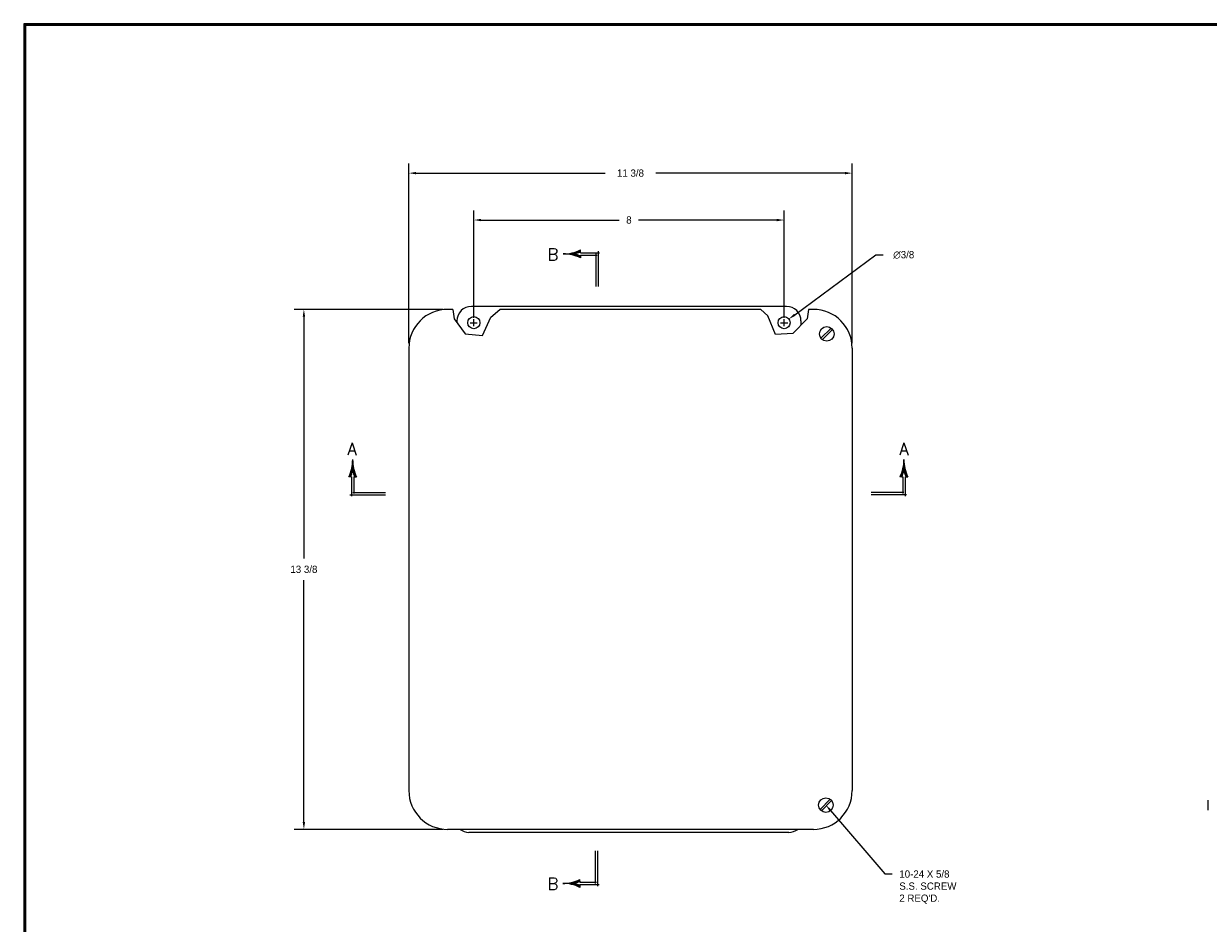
# Model space of a CAD drawing. Extents: x -0.9 to 70.3, y -1.7 to 44.7.
# Tile 2 of 4: x -0.9 to 29.7, y 21.5 to 44.7. Entities that reach past the tile are written whole.
import ezdxf
from ezdxf.enums import TextEntityAlignment as Align

# ---------------------------------------------------------------- set-up
doc = ezdxf.new("R2010")
doc.units = 0
doc.header["$LTSCALE"] = 1.5
doc.header["$MEASUREMENT"] = 0
doc.layers.get('0').update_dxf_attribs({"linetype": 'CONTINUOUS'})
doc.layers.add('TITLE', color=1, linetype='CONTINUOUS')
doc.styles.add('COMPLEX', font='ROMANC')
doc.dimstyles.get("Standard").update_dxf_attribs({"dimtxt": 0.18, "dimasz": 0.18, "dimexe": 0.18, "dimexo": 0.0625, "dimgap": 0.09, "dimtad": 0, "dimtih": 1, "dimtoh": 1, "dimdec": 4, "dimzin": 0, "dimdsep": 46, "dimtxsty": 'Standard', "dimcen": 0.09, "dimadec": 0, "dimazin": 0, "dimtfac": 1, "dimtdec": 4, "dimtofl": 0, "dimtmove": 0, "dimatfit": 3, "dimfxl": 0, "dimtolj": 1, "dimtzin": 0, "dimarcsym": 0})

# ---------------------------------------------------------------- blocks, each defined once
blk = doc.blocks.new('*D37')
at = {"color": 0, "lineweight": -2}
for p, q in [((9.956, 37.379), (6.125, 37.379)), ((6.375, 37.191), (6.375, 30.955)), ((6.375, 24.156), (6.375, 30.393)), ((9.956, 23.969), (6.125, 23.969))]:
    blk.add_line(p, q, dxfattribs=at)
at = {"color": 0}
for points in [[(6.344, 37.191), (6.406, 37.191), (6.375, 37.379)], [(6.344, 24.156), (6.406, 24.156), (6.375, 23.969)]]:
    blk.add_solid(points, dxfattribs=at)
at = {"color": 0, "insert": (6.375, 30.674), "char_height": 0.187, "attachment_point": 5}
blk.add_mtext('\\A1;13 3/8', dxfattribs=at)
blk = doc.blocks.new('*D36')
at = {"color": 0, "lineweight": -2}
for p, q in [((9.081, 36.504), (9.081, 41.141)), ((20.511, 36.504), (20.511, 41.141)), ((9.269, 40.891), (14.141, 40.891)), ((20.324, 40.891), (15.451, 40.891))]:
    blk.add_line(p, q, dxfattribs=at)
at = {"color": 0}
for points in [[(9.269, 40.922), (9.269, 40.86), (9.081, 40.891)], [(20.324, 40.922), (20.324, 40.86), (20.511, 40.891)]]:
    blk.add_solid(points, dxfattribs=at)
at = {"color": 0, "insert": (14.796, 40.891), "char_height": 0.187, "attachment_point": 5}
blk.add_mtext('\\A1;11 3/8', dxfattribs=at)
blk = doc.blocks.new('*D35')
at = {"color": 0, "lineweight": -2}
for p, q in [((19.032, 37.239), (21.123, 38.783)), ((21.123, 38.783), (21.31, 38.783)), ((18.662, 37.035), (18.849, 37.035)), ((18.755, 36.941), (18.755, 37.129))]:
    blk.add_line(p, q, dxfattribs=at)
at = {"color": 0}
blk.add_solid([(19.013, 37.264), (19.051, 37.214), (18.881, 37.128)], dxfattribs=at)
at = {"color": 0, "insert": (21.841, 38.783), "char_height": 0.187, "attachment_point": 5}
blk.add_mtext('\\A1;∅3/8', dxfattribs=at)
blk = doc.blocks.new('*X1')
at = {"color": 0}
for p, q in [((4.17, 7.338), (4.172, 7.338)), ((4.17, 7.331), (4.173, 7.331)), ((4.171, 7.369), (4.171, 7.369)), ((4.171, 7.362), (4.171, 7.362)), ((4.171, 7.356), (4.171, 7.356)), ((4.171, 7.35), (4.172, 7.35)), ((4.171, 7.344), (4.172, 7.344)), ((4.134, 7.181), (4.156, 7.181)), ((4.137, 7.188), (4.158, 7.188)), ((4.139, 7.194), (4.16, 7.194)), ((4.141, 7.2), (4.163, 7.2)), ((4.144, 7.206), (4.165, 7.206)), ((4.146, 7.213), (4.167, 7.213)), ((4.148, 7.219), (4.169, 7.219)), ((4.15, 7.225), (4.171, 7.225)), ((4.152, 7.231), (4.191, 7.231)), ((4.153, 7.237), (4.189, 7.237)), ((4.155, 7.244), (4.187, 7.244)), ((4.157, 7.25), (4.186, 7.25)), ((4.158, 7.256), (4.184, 7.256)), ((4.159, 7.263), (4.183, 7.263)), ((4.161, 7.269), (4.182, 7.269)), ((4.162, 7.275), (4.18, 7.275)), ((4.163, 7.281), (4.179, 7.281)), ((4.164, 7.287), (4.178, 7.287)), ((4.165, 7.294), (4.177, 7.294)), ((4.166, 7.3), (4.176, 7.3)), ((4.167, 7.306), (4.175, 7.306)), ((4.168, 7.312), (4.175, 7.312)), ((4.169, 7.325), (4.173, 7.325)), ((4.169, 7.319), (4.174, 7.319)), ((4.172, 7.225), (4.193, 7.225)), ((4.174, 7.219), (4.195, 7.219)), ((4.176, 7.213), (4.197, 7.213)), ((4.178, 7.206), (4.199, 7.206)), ((4.18, 7.2), (4.201, 7.2)), ((4.182, 7.194), (4.203, 7.194)), ((4.184, 7.188), (4.206, 7.188)), ((4.187, 7.181), (4.208, 7.181)), ((4.123, 7.156), (4.145, 7.156)), ((4.126, 7.162), (4.148, 7.162)), ((4.129, 7.169), (4.151, 7.169)), ((4.132, 7.175), (4.153, 7.175)), ((4.189, 7.175), (4.211, 7.175)), ((4.192, 7.169), (4.214, 7.169)), ((4.194, 7.162), (4.216, 7.162)), ((4.197, 7.156), (4.219, 7.156))]:
    blk.add_line(p, q, dxfattribs=at)
blk = doc.blocks.new('SAAL')
for p, q in [((-0.451, 0.229), (-0.473, 0.229)), ((-0.437, 0.229), (-0.451, 0.229)), ((-0.437, 0.229), (-0.437, 0.229)), ((-0.437, 0.229), (-0.437, -0.018)), ((-0.394, 0.229), (-0.408, 0.229)), ((-0.408, 0.229), (-0.408, 0.015)), ((-0.394, 0.229), (-0.372, 0.229)), ((-0.457, 0), (0, 0)), ((-0.422, 0.03), (0, 0.03))]:
    blk.add_line(p, q)
for centre, radius, start, end in [((-0.922, 0.449), 0.5, 333.9772, 0.3646), ((-0.922, 0.449), 0.52, 335.0483, 344.0536), ((0.077, 0.449), 0.5, 179.6354, 206.0228), ((0.077, 0.449), 0.52, 195.9464, 204.9517)]:
    blk.add_arc(centre, radius, start, end)
at = {"xscale": -1}
blk.add_blockref('*X1', (3.749, -6.922), dxfattribs=at)
at = {"style": 'COMPLEX'}
blk.add_text('A', height=0.156, dxfattribs=at).set_placement((-0.43, 0.512), align=Align.CENTER)
blk = doc.blocks.new('*X3')
at = {"color": 0}
for p, q in [((4.17, 7.338), (4.172, 7.338)), ((4.17, 7.331), (4.173, 7.331)), ((4.171, 7.369), (4.171, 7.369)), ((4.171, 7.362), (4.171, 7.362)), ((4.171, 7.356), (4.171, 7.356)), ((4.171, 7.35), (4.172, 7.35)), ((4.171, 7.344), (4.172, 7.344)), ((4.134, 7.181), (4.156, 7.181)), ((4.137, 7.188), (4.158, 7.188)), ((4.139, 7.194), (4.16, 7.194)), ((4.141, 7.2), (4.163, 7.2)), ((4.144, 7.206), (4.165, 7.206)), ((4.146, 7.213), (4.167, 7.213)), ((4.148, 7.219), (4.169, 7.219)), ((4.15, 7.225), (4.171, 7.225)), ((4.152, 7.231), (4.191, 7.231)), ((4.153, 7.237), (4.189, 7.237)), ((4.155, 7.244), (4.187, 7.244)), ((4.157, 7.25), (4.186, 7.25)), ((4.158, 7.256), (4.184, 7.256)), ((4.159, 7.263), (4.183, 7.263)), ((4.161, 7.269), (4.182, 7.269)), ((4.162, 7.275), (4.18, 7.275)), ((4.163, 7.281), (4.179, 7.281)), ((4.164, 7.287), (4.178, 7.287)), ((4.165, 7.294), (4.177, 7.294)), ((4.166, 7.3), (4.176, 7.3)), ((4.167, 7.306), (4.175, 7.306)), ((4.168, 7.312), (4.175, 7.312)), ((4.169, 7.325), (4.173, 7.325)), ((4.169, 7.319), (4.174, 7.319)), ((4.172, 7.225), (4.193, 7.225)), ((4.174, 7.219), (4.195, 7.219)), ((4.176, 7.213), (4.197, 7.213)), ((4.178, 7.206), (4.199, 7.206)), ((4.18, 7.2), (4.201, 7.2)), ((4.182, 7.194), (4.203, 7.194)), ((4.184, 7.188), (4.206, 7.188)), ((4.187, 7.181), (4.208, 7.181)), ((4.123, 7.156), (4.145, 7.156)), ((4.126, 7.162), (4.148, 7.162)), ((4.129, 7.169), (4.151, 7.169)), ((4.132, 7.175), (4.153, 7.175)), ((4.189, 7.175), (4.211, 7.175)), ((4.192, 7.169), (4.214, 7.169)), ((4.194, 7.162), (4.216, 7.162)), ((4.197, 7.156), (4.219, 7.156))]:
    blk.add_line(p, q, dxfattribs=at)
blk = doc.blocks.new('SAAR')
for p, q in [((0.394, 0.229), (0.372, 0.229)), ((0.394, 0.229), (0.407, 0.229)), ((0.407, 0.229), (0.407, 0.015)), ((0.437, 0.229), (0.451, 0.229)), ((0.437, 0.229), (0.437, -0.018)), ((0.437, 0.229), (0.437, 0.229)), ((0.451, 0.229), (0.473, 0.229)), ((0.422, 0.03), (0, 0.03)), ((0.457, 0), (0, 0))]:
    blk.add_line(p, q)
for centre, radius, start, end in [((-0.077, 0.449), 0.5, 333.9772, 0.3646), ((-0.077, 0.449), 0.52, 335.0483, 344.0536), ((0.922, 0.449), 0.5, 179.6354, 206.0228), ((0.922, 0.449), 0.52, 195.9464, 204.9517)]:
    blk.add_arc(centre, radius, start, end)
blk.add_blockref('*X3', (-3.749, -6.922))
at = {"style": 'COMPLEX'}
blk.add_text('A', height=0.156, dxfattribs=at).set_placement((0.423, 0.512), align=Align.CENTER)
blk = doc.blocks.new('*X5')
at = {"color": 0}
for p, q in [((4.17, 7.338), (4.172, 7.338)), ((4.17, 7.331), (4.173, 7.331)), ((4.171, 7.369), (4.171, 7.369)), ((4.171, 7.362), (4.171, 7.362)), ((4.171, 7.356), (4.171, 7.356)), ((4.171, 7.35), (4.172, 7.35)), ((4.171, 7.344), (4.172, 7.344)), ((4.134, 7.181), (4.156, 7.181)), ((4.137, 7.188), (4.158, 7.188)), ((4.139, 7.194), (4.16, 7.194)), ((4.141, 7.2), (4.163, 7.2)), ((4.144, 7.206), (4.165, 7.206)), ((4.146, 7.213), (4.167, 7.213)), ((4.148, 7.219), (4.169, 7.219)), ((4.15, 7.225), (4.171, 7.225)), ((4.152, 7.231), (4.191, 7.231)), ((4.153, 7.237), (4.189, 7.237)), ((4.155, 7.244), (4.187, 7.244)), ((4.157, 7.25), (4.186, 7.25)), ((4.158, 7.256), (4.184, 7.256)), ((4.159, 7.263), (4.183, 7.263)), ((4.161, 7.269), (4.182, 7.269)), ((4.162, 7.275), (4.18, 7.275)), ((4.163, 7.281), (4.179, 7.281)), ((4.164, 7.287), (4.178, 7.287)), ((4.165, 7.294), (4.177, 7.294)), ((4.166, 7.3), (4.176, 7.3)), ((4.167, 7.306), (4.175, 7.306)), ((4.168, 7.312), (4.175, 7.312)), ((4.169, 7.325), (4.173, 7.325)), ((4.169, 7.319), (4.174, 7.319)), ((4.172, 7.225), (4.193, 7.225)), ((4.174, 7.219), (4.195, 7.219)), ((4.176, 7.213), (4.197, 7.213)), ((4.178, 7.206), (4.199, 7.206)), ((4.18, 7.2), (4.201, 7.2)), ((4.182, 7.194), (4.203, 7.194)), ((4.184, 7.188), (4.206, 7.188)), ((4.187, 7.181), (4.208, 7.181)), ((4.123, 7.156), (4.145, 7.156)), ((4.126, 7.162), (4.148, 7.162)), ((4.129, 7.169), (4.151, 7.169)), ((4.132, 7.175), (4.153, 7.175)), ((4.189, 7.175), (4.211, 7.175)), ((4.192, 7.169), (4.214, 7.169)), ((4.194, 7.162), (4.216, 7.162)), ((4.197, 7.156), (4.219, 7.156))]:
    blk.add_line(p, q, dxfattribs=at)
blk = doc.blocks.new('SBBT')
for p, q in [((-0.229, 0.451), (-0.229, 0.473)), ((-0.229, 0.437), (-0.229, 0.451)), ((-0.229, 0.437), (-0.229, 0.437)), ((-0.229, 0.437), (0.018, 0.437)), ((-0.229, 0.394), (-0.229, 0.407)), ((-0.229, 0.407), (-0.015, 0.407)), ((-0.229, 0.394), (-0.229, 0.372)), ((-0.03, 0.422), (-0.03, 0)), ((0, 0.457), (0, 0))]:
    blk.add_line(p, q)
for centre, radius, start, end in [((-0.449, 0.922), 0.5, 269.6354, 296.0228), ((-0.449, -0.077), 0.5, 63.9772, 90.3646), ((-0.449, 0.922), 0.52, 285.9464, 294.9517), ((-0.449, -0.077), 0.52, 65.0483, 74.0536)]:
    blk.add_arc(centre, radius, start, end)
at = {"rotation": 90}
blk.add_blockref('*X5', (6.922, -3.749), dxfattribs=at)
at = {"style": 'COMPLEX'}
blk.add_text('B', height=0.156, dxfattribs=at).set_placement((-0.584, 0.338), align=Align.CENTER)
blk = doc.blocks.new('*X7')
at = {"color": 0}
for p, q in [((4.17, 7.338), (4.172, 7.338)), ((4.17, 7.331), (4.173, 7.331)), ((4.171, 7.369), (4.171, 7.369)), ((4.171, 7.362), (4.171, 7.362)), ((4.171, 7.356), (4.171, 7.356)), ((4.171, 7.35), (4.172, 7.35)), ((4.171, 7.344), (4.172, 7.344)), ((4.134, 7.181), (4.156, 7.181)), ((4.137, 7.188), (4.158, 7.188)), ((4.139, 7.194), (4.16, 7.194)), ((4.141, 7.2), (4.163, 7.2)), ((4.144, 7.206), (4.165, 7.206)), ((4.146, 7.213), (4.167, 7.213)), ((4.148, 7.219), (4.169, 7.219)), ((4.15, 7.225), (4.171, 7.225)), ((4.152, 7.231), (4.191, 7.231)), ((4.153, 7.237), (4.189, 7.237)), ((4.155, 7.244), (4.187, 7.244)), ((4.157, 7.25), (4.186, 7.25)), ((4.158, 7.256), (4.184, 7.256)), ((4.159, 7.263), (4.183, 7.263)), ((4.161, 7.269), (4.182, 7.269)), ((4.162, 7.275), (4.18, 7.275)), ((4.163, 7.281), (4.179, 7.281)), ((4.164, 7.287), (4.178, 7.287)), ((4.165, 7.294), (4.177, 7.294)), ((4.166, 7.3), (4.176, 7.3)), ((4.167, 7.306), (4.175, 7.306)), ((4.168, 7.312), (4.175, 7.312)), ((4.169, 7.325), (4.173, 7.325)), ((4.169, 7.319), (4.174, 7.319)), ((4.172, 7.225), (4.193, 7.225)), ((4.174, 7.219), (4.195, 7.219)), ((4.176, 7.213), (4.197, 7.213)), ((4.178, 7.206), (4.199, 7.206)), ((4.18, 7.2), (4.201, 7.2)), ((4.182, 7.194), (4.203, 7.194)), ((4.184, 7.188), (4.206, 7.188)), ((4.187, 7.181), (4.208, 7.181)), ((4.123, 7.156), (4.145, 7.156)), ((4.126, 7.162), (4.148, 7.162)), ((4.129, 7.169), (4.151, 7.169)), ((4.132, 7.175), (4.153, 7.175)), ((4.189, 7.175), (4.211, 7.175)), ((4.192, 7.169), (4.214, 7.169)), ((4.194, 7.162), (4.216, 7.162)), ((4.197, 7.156), (4.219, 7.156))]:
    blk.add_line(p, q, dxfattribs=at)
blk = doc.blocks.new('SBBB')
for p, q in [((-0.03, -0.422), (-0.03, 0)), ((0, -0.457), (0, 0)), ((-0.229, -0.394), (-0.229, -0.372)), ((-0.229, -0.394), (-0.229, -0.407)), ((-0.229, -0.407), (-0.015, -0.407)), ((-0.229, -0.437), (-0.229, -0.451)), ((-0.229, -0.437), (0.018, -0.437)), ((-0.229, -0.437), (-0.229, -0.437)), ((-0.229, -0.451), (-0.229, -0.473))]:
    blk.add_line(p, q)
for centre, radius, start, end in [((-0.449, 0.077), 0.5, 269.6354, 296.0228), ((-0.449, -0.922), 0.5, 63.9772, 90.3646), ((-0.449, 0.077), 0.52, 285.9464, 294.9517), ((-0.449, -0.922), 0.52, 65.0483, 74.0536)]:
    blk.add_arc(centre, radius, start, end)
at = {"xscale": -1, "rotation": 90}
blk.add_blockref('*X7', (6.922, 3.749), dxfattribs=at)
at = {"style": 'COMPLEX'}
blk.add_text('B', height=0.156, dxfattribs=at).set_placement((-0.578, -0.505), align=Align.CENTER)
blk = doc.blocks.new('*D24')
at = {"color": 0, "lineweight": -2}
for p, q in [((10.755, 37.16), (10.755, 39.932)), ((18.755, 37.16), (18.755, 39.932)), ((10.943, 39.682), (14.506, 39.682)), ((18.568, 39.682), (15.005, 39.682))]:
    blk.add_line(p, q, dxfattribs=at)
at = {"color": 0}
for points in [[(10.943, 39.713), (10.943, 39.651), (10.755, 39.682)], [(18.568, 39.713), (18.568, 39.651), (18.755, 39.682)]]:
    blk.add_solid(points, dxfattribs=at)
at = {"color": 0, "insert": (14.755, 39.682), "char_height": 0.187, "attachment_point": 5}
blk.add_mtext('\\A1;8', dxfattribs=at)

msp = doc.modelspace()

# ---------------------------------------------------------------- linework, layer by layer
at = {"color": 7}
for p, q in [((10.2133, 37.3785), (10.0755, 37.3785)), ((10.2189, 37.3785), (10.2476, 37.1365)), ((18.8165, 37.4548), (10.6942, 37.4548)), ((11.1979, 37.1802), (11.4301, 37.3785)), ((18.1538, 37.3785), (11.4301, 37.3785)), ((18.3339, 37.2144), (18.1538, 37.3785)), ((19.386, 37.3785), (19.3496, 37.1384)), ((19.504, 37.3785), (19.386, 37.3785)), ((10.2476, 37.1365), (10.5331, 36.7447)), ((10.3192, 37.0798), (10.3192, 37.0348)), ((10.6652, 37.0348), (10.8452, 37.0348)), ((10.7552, 36.9448), (10.7552, 37.1248)), ((10.9831, 36.701), (11.1979, 37.1802)), ((18.5334, 36.7286), (18.3339, 37.2144)), ((18.6655, 37.0348), (18.8455, 37.0348)), ((18.7555, 36.9448), (18.7555, 37.1248)), ((19.3496, 37.1384), (18.9846, 36.758)), ((19.1915, 37.0798), (19.1915, 36.9736)), ((19.1915, 37.0348), (19.1915, 37.0143)), ((10.5331, 36.7447), (10.9831, 36.701)), ((18.9846, 36.758), (18.5334, 36.7286)), ((9.0811, 36.3785), (9.0811, 24.9685)), ((20.511, 36.3785), (20.511, 24.9685)), ((19.511, 23.9685), (10.0811, 23.9685)), ((18.8804, 23.8923), (10.6304, 23.8923))]:
    msp.add_line(p, q, dxfattribs=at)
for p, q in [((19.7068, 36.6323), (19.9696, 36.8951)), ((19.7421, 36.5969), (20.0049, 36.8597)), ((19.6844, 24.4818), (19.9472, 24.7446)), ((19.7198, 24.4464), (19.9826, 24.7092)), ((19.9552, 24.4535), (21.3571, 22.8183)), ((29.6944, 24.468), (29.6944, 24.723)), ((21.3571, 22.8183), (21.5441, 22.8183))]:
    msp.add_line(p, q)
for centre in [(10.7552, 37.0348), (18.7555, 37.0348)]:
    msp.add_circle(centre, 0.1562, dxfattribs=at)
for centre in [(19.8559, 36.746), (19.8335, 24.5955)]:
    msp.add_circle(centre, 0.1875)
for centre, radius, start, end in [((10.0811, 36.3785), 1, 90, 180), ((10.6942, 37.0798), 0.375, 90, 180), ((18.8165, 37.0798), 0.375, 0, 90), ((19.511, 36.3785), 1, 0, 90), ((10.0811, 24.9685), 1, 180, 270), ((19.511, 24.9685), 1, 270, 0), ((10.6304, 24.2673), 0.375, 232.81296, 270), ((18.8804, 24.2673), 0.375, 270, 307.18704)]:
    msp.add_arc(centre, radius, start, end, dxfattribs=at)
msp.add_solid([(19.9315, 24.4333), (19.9789, 24.4738), (19.8335, 24.5955)])
at = {"layer": 'TITLE'}
for points in [[(70.2739, 44.7451), (-0.8501, 44.7451), (-0.8501, -1.6522), (70.2739, -1.6522)], [(70.2517, 44.7229), (-0.8279, 44.7229), (-0.8279, -1.63), (70.2517, -1.63)], [(70.2295, 44.7007), (-0.8056, 44.7007), (-0.8056, -1.6077), (70.2295, -1.6077)]]:
    msp.add_lwpolyline(points, close=True, dxfattribs=at)

# ---------------------------------------------------------------- block references
at = {"xscale": 2, "yscale": 2, "zscale": 2}
for name, p in [('SBBT', (13.964, 37.9642)), ('SAAL', (8.4775, 32.5988)), ('SAAR', (21.0006, 32.5988)), ('SBBB', (13.9515, 23.4195))]:
    msp.add_blockref(name, p, dxfattribs=at)

# ---------------------------------------------------------------- texts
for s, p in [('10-24 X 5/8', (21.7276, 22.7239)), ('S.S. SCREW', (21.7276, 22.4123)), ("2 REQ'D.", (21.7276, 22.1006))]:
    msp.add_text(s, height=0.187).set_placement(p)

# ---------------------------------------------------------------- dimensions: what is measured, and where the dimension line sits
dim = msp.add_linear_dim(base=(20.511, 40.8909), p1=(9.0811, 36.3785), p2=(20.511, 36.3785), dimstyle='Standard', override={"dimtxt": 0.187, "dimasz": 0.1875, "dimexe": 0.25, "dimexo": 0.125, "dimgap": 0.1875, "dimdec": 3, "dimlunit": 5, "dimcen": 0.09375, "dimatfit": 0, "dimfrac": 2})
dim.commit()
dim.dimension.update_dxf_attribs({"geometry": '*D36', "text_midpoint": (14.7961, 40.8909), "dimtype": 160})
dim = msp.add_linear_dim(base=(18.7555, 39.6822), p1=(10.7552, 37.0348), p2=(18.7555, 37.0348), dimstyle='Standard', override={"dimtxt": 0.187, "dimasz": 0.1875, "dimexe": 0.25, "dimexo": 0.125, "dimgap": 0.1875, "dimdec": 3, "dimlunit": 5, "dimcen": 0.09375, "dimatfit": 0, "dimfrac": 2})
dim.commit()
dim.dimension.update_dxf_attribs({"geometry": '*D24', "text_midpoint": (14.7554, 39.6822)})
dim = msp.add_diameter_dim_2p(p1=(18.6298, 36.9419), p2=(18.8812, 37.1276), dimstyle='Standard', override={"dimtxt": 0.187, "dimasz": 0.1875, "dimexe": 0.25, "dimexo": 0.125, "dimgap": 0.1875, "dimdec": 3, "dimlunit": 5, "dimcen": 0.09375, "dimatfit": 0, "dimfrac": 2})
dim.commit()
dim.dimension.update_dxf_attribs({"geometry": '*D35', "text_midpoint": (21.8407, 38.7829), "dimtype": 163})
dim = msp.add_linear_dim(base=(6.3751, 23.9685), p1=(10.0811, 37.3785), p2=(10.0811, 23.9685), angle=90, dimstyle='Standard', override={"dimtxt": 0.187, "dimasz": 0.1875, "dimexe": 0.25, "dimexo": 0.125, "dimgap": 0.1875, "dimdec": 3, "dimlunit": 5, "dimcen": 0.09375, "dimatfit": 0, "dimfrac": 2})
dim.commit()
dim.dimension.update_dxf_attribs({"geometry": '*D37', "text_midpoint": (6.3751, 30.6735)})

doc.saveas('drawing.dxf')
